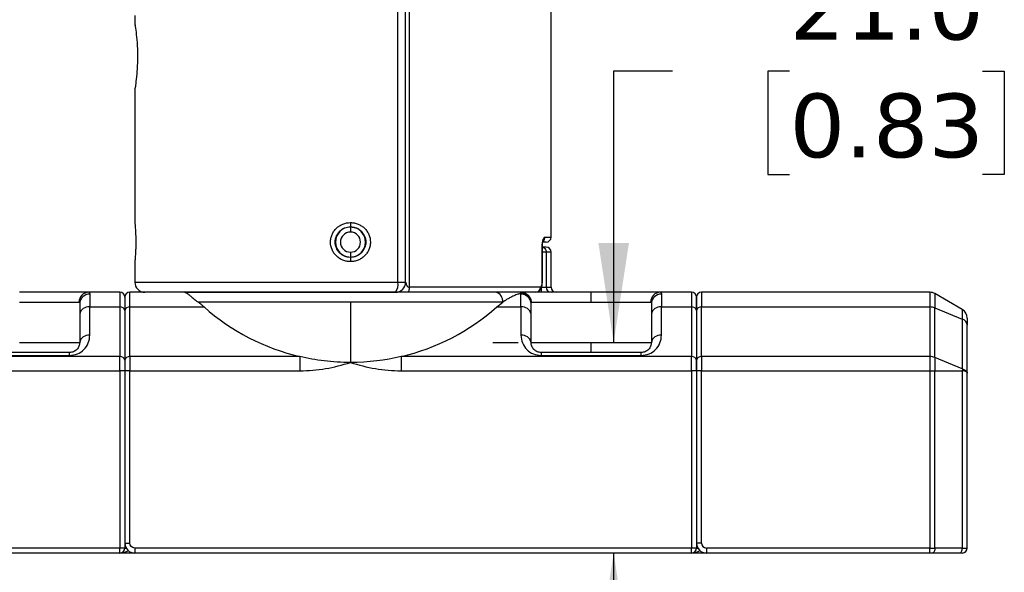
# Model space of a CAD drawing. Header units: millimetres. Extents: x 19 to 819, y 19 to 629.
# Tile 4 of 70: x 194 to 293, y 99 to 154. Entities that reach past the tile are written whole.
import ezdxf

# ---------------------------------------------------------------- set-up
doc = ezdxf.new("R2010")
doc.units = ezdxf.units.MM
doc.header["$LTSCALE"] = 3
doc.linetypes.add('SLD-Solid', pattern=[0])
doc.layers.add('DIMENSIONS', color=140, linetype='SLD-Solid', lineweight=25)
doc.styles.add('SLDTEXTSTYLE0', font='VERDANA.TTF')
doc.dimstyles.new('SLDDIMSTYLE2', dxfattribs={"dimtxt": 6.474023, "dimasz": 9.906, "dimexe": 0, "dimexo": 0.0625, "dimgap": 1.618506, "dimtad": 0, "dimtih": 1, "dimtoh": 1, "dimrnd": 1e-09, "dimzin": 4, "dimdsep": 46, "dimtxsty": 'SLDTEXTSTYLE0', "dimsah": 1, "dimcen": 0.09, "dimadec": 0, "dimazin": 1, "dimtfac": 1, "dimtmove": 0, "dimatfit": 0, "dimfxl": 0, "dimfrac": 2, "dimtolj": 1, "dimtzin": 12, "dimarcsym": 0})
doc.dimstyles.new('SLDDIMSTYLE4', dxfattribs={"dimtxt": 6.474023, "dimasz": 9.906, "dimexe": 0, "dimexo": 0.0625, "dimgap": 1.618506, "dimtad": 0, "dimtih": 1, "dimtoh": 1, "dimrnd": 1e-09, "dimzin": 12, "dimdsep": 46, "dimtxsty": 'SLDTEXTSTYLE0', "dimsah": 1, "dimcen": 0.09, "dimadec": 0, "dimazin": 3, "dimtfac": 1, "dimtofl": 0, "dimtmove": 0, "dimatfit": 3, "dimfxl": 0, "dimfrac": 2, "dimtolj": 1, "dimtzin": 12, "dimarcsym": 0})

# ---------------------------------------------------------------- blocks, each defined once
blk = doc.blocks.new('_D_6')
at = {"layer": 'DIMENSIONS'}
for p, q in [((217.244, 210.937), (28.54, 210.937)), ((38.065, 210.937), (38.065, 166.064)), ((28.446, 154.325), (26.272, 154.325)), ((26.272, 154.325), (26.272, 144.036)), ((47.684, 154.325), (49.858, 154.325)), ((49.858, 154.325), (49.858, 144.036)), ((26.272, 144.036), (28.446, 144.036)), ((49.858, 144.036), (47.684, 144.036)), ((38.065, 100.53), (38.065, 142.587)), ((88.033, 100.53), (28.54, 100.53))]:
    blk.add_line(p, q, dxfattribs=at)
for points in [[(38.065, 210.937), (36.541, 201.031), (39.589, 201.031)], [(38.065, 100.53), (39.589, 110.436), (36.541, 110.436)]]:
    blk.add_solid(points, dxfattribs=at)
at = {"layer": 'DIMENSIONS', "char_height": 6.35, "attachment_point": 1, "style": 'SLDTEXTSTYLE0'}
for s, insert in [('110.4', (25.753, 163.84)), ('4.35', (28.446, 152.101))]:
    blk.add_mtext(s, dxfattribs=dict(at, insert=insert))
blk = doc.blocks.new('_D_7')
at = {"layer": 'DIMENSIONS'}
for p, q in [((259.45, 148.563), (253.585, 148.563)), ((253.585, 148.563), (253.585, 121.53)), ((271.123, 148.563), (268.949, 148.563)), ((268.949, 148.563), (268.949, 138.273)), ((290.362, 148.563), (292.536, 148.563)), ((292.536, 148.563), (292.536, 138.273)), ((268.949, 138.273), (271.123, 138.273)), ((292.536, 138.273), (290.362, 138.273)), ((241.533, 121.53), (244.06, 121.53)), ((253.585, 100.53), (253.585, 81.48))]:
    blk.add_line(p, q, dxfattribs=at)
for points in [[(253.585, 121.53), (255.109, 131.436), (252.061, 131.436)], [(253.585, 100.53), (252.061, 90.624), (255.109, 90.624)]]:
    blk.add_solid(points, dxfattribs=at)
at = {"layer": 'DIMENSIONS', "char_height": 6.35, "attachment_point": 1, "style": 'SLDTEXTSTYLE0'}
for s, insert in [('21.0', (271.123, 158.077)), ('0.83', (271.123, 146.339))]:
    blk.add_mtext(s, dxfattribs=dict(at, insert=insert))

msp = doc.modelspace()

# ---------------------------------------------------------------- linework, layer by layer
for p, q in [((232.0629, 127.5298), (232.0629, 157.5298)), ((232.8434, 127.5298), (232.8434, 157.5298)), ((233.197, 157.5298), (233.197, 127.0298)), ((247.3434, 132.0298), (247.3434, 157.5298)), ((205.8434, 154.1155), (205.8434, 153.2686)), ((205.8434, 146.7903), (205.8434, 133.5072)), ((205.8573, 146.8189), (205.8528, 146.7903)), ((205.8661, 146.8916), (205.8646, 146.8708)), ((227.3434, 133.0548), (227.8886, 132.9462)), ((227.3434, 133.0298), (227.3434, 132.5298)), ((227.3455, 133.474), (227.345, 133.0548)), ((246.7409, 132.0298), (247.3434, 132.0298)), ((246.4541, 127.5298), (246.4541, 131.0298)), ((246.4541, 131.0298), (246.4763, 131.0298)), ((246.4763, 127.5298), (246.4763, 131.0298)), ((227.3434, 130.5298), (227.3434, 130.0298)), ((227.3434, 130.0048), (227.3434, 129.5855)), ((246.8626, 130.5298), (246.4763, 130.5298)), ((246.8626, 130.5298), (246.8626, 127.0298)), ((247.3434, 130.5298), (246.8626, 130.5298)), ((247.3434, 127.0298), (247.3434, 130.5298)), ((205.8434, 129.5524), (205.8434, 127.5298)), ((205.8434, 127.5298), (232.0629, 127.5298)), ((232.0629, 127.5298), (232.8434, 127.5298)), ((246.2883, 127.0298), (233.197, 127.0298)), ((246.3746, 127.0298), (246.8626, 127.0298)), ((246.3746, 126.5298), (246.3746, 126.9686)), ((246.4763, 127.5298), (246.4541, 127.5298)), ((246.8626, 127.0298), (247.3434, 127.0298)), ((204.3434, 126.5298), (201.2609, 126.5298)), ((201.3434, 126.3472), (201.3434, 125.0653)), ((204.3434, 126.5298), (204.3434, 125.0653)), ((205.3434, 125.0653), (205.3434, 126.5298)), ((210.7952, 126.5298), (205.3434, 126.5298)), ((244.3434, 125.0653), (244.3434, 126.3472)), ((251.3434, 125.5298), (251.3434, 126.5298)), ((261.3434, 126.5298), (258.2609, 126.5298)), ((258.3434, 126.3472), (258.3434, 125.0653)), ((261.3434, 126.5298), (261.3434, 125.0653)), ((262.3434, 126.5298), (262.3434, 125.0653)), ((285.1113, 126.5298), (262.3434, 126.5298)), ((285.1113, 126.5298), (285.1113, 125.0653)), ((285.6113, 126.3958), (285.6113, 124.9706)), ((288.3434, 124.8184), (285.6113, 126.3958)), ((194.3434, 125.5298), (200.2727, 125.5298)), ((201.3434, 122.2369), (201.3434, 125.0653)), ((201.3434, 125.0653), (204.3434, 125.0653)), ((204.3434, 125.0653), (204.3434, 120.1155)), ((204.8434, 124.7117), (204.8434, 119.762)), ((205.3434, 125.0653), (212.7515, 125.0653)), ((205.3434, 120.1155), (205.3434, 125.0653)), ((227.3434, 125.5298), (212.1688, 125.5298)), ((227.3434, 125.5298), (227.3434, 119.5298)), ((242.518, 125.5298), (227.3434, 125.5298)), ((241.9352, 125.0653), (244.3434, 125.0653)), ((244.3434, 125.0653), (244.3434, 122.2369)), ((245.3643, 125.5298), (251.3434, 125.5298)), ((251.3434, 125.5298), (257.2727, 125.5298)), ((258.3434, 122.2369), (258.3434, 125.0653)), ((258.3434, 125.0653), (261.3434, 125.0653)), ((261.3434, 125.0653), (261.3434, 120.1155)), ((261.8434, 124.7117), (261.8434, 119.762)), ((262.3434, 120.1155), (262.3434, 125.0653)), ((262.3434, 125.0653), (285.1113, 125.0653)), ((285.1113, 125.0653), (285.1113, 120.1155)), ((285.6113, 120.0208), (285.6113, 124.9706)), ((285.6113, 124.9706), (288.3434, 123.8552)), ((288.3434, 124.8184), (288.3434, 123.8552)), ((200.3434, 124.3582), (200.3434, 121.5298)), ((245.3434, 121.5298), (245.3434, 124.3582)), ((257.3434, 124.3582), (257.3434, 121.5298)), ((288.3434, 123.8552), (288.3434, 118.9055)), ((288.8434, 118.4622), (288.8434, 123.2428)), ((194.3434, 121.5298), (200.3434, 121.5298)), ((245.3434, 121.5298), (251.3434, 121.5298)), ((251.3434, 121.5298), (257.3434, 121.5298)), ((251.3434, 120.5298), (251.3434, 121.5298)), ((204.3434, 120.1155), (175.3863, 120.1155)), ((199.3434, 120.5298), (189.3434, 120.5298)), ((189.3434, 120.2369), (199.3434, 120.2369)), ((199.3434, 120.2369), (199.3434, 120.5298)), ((204.3434, 118.7013), (204.3434, 120.1155)), ((205.3434, 120.1155), (205.3434, 118.7013)), ((222.3004, 120.1155), (205.3434, 120.1155)), ((222.3004, 120.1155), (222.3004, 118.7013)), ((232.3863, 120.1155), (232.3863, 118.7013)), ((261.3434, 120.1155), (232.3863, 120.1155)), ((246.3434, 120.5298), (246.3434, 120.2369)), ((256.3434, 120.5298), (246.3434, 120.5298)), ((246.3434, 120.2369), (256.3434, 120.2369)), ((256.3434, 120.2369), (256.3434, 120.5298)), ((261.3434, 118.7013), (261.3434, 120.1155)), ((262.3434, 120.1155), (262.3434, 118.7013)), ((285.1113, 120.1155), (262.3434, 120.1155)), ((285.1113, 120.1155), (285.1113, 118.7013)), ((285.6113, 120.0208), (285.6113, 118.7013)), ((288.3434, 118.9055), (285.6113, 120.0208)), ((175.3863, 118.7013), (204.3434, 118.7013)), ((204.3434, 118.7013), (204.3434, 101.0298)), ((204.8434, 118.7013), (204.3434, 118.7013)), ((204.8434, 118.7013), (204.8434, 101.5298)), ((205.3434, 118.7013), (204.8434, 118.7013)), ((204.8434, 118.7013), (204.8434, 101.0298)), ((205.3434, 101.5298), (205.3434, 118.7013)), ((205.3434, 118.7013), (222.3004, 118.7013)), ((232.3863, 118.7013), (261.3434, 118.7013)), ((261.3434, 118.7013), (261.3434, 101.0298)), ((261.8434, 118.7013), (261.3434, 118.7013)), ((261.8434, 118.7013), (261.8434, 101.0298)), ((261.8434, 118.7013), (261.8434, 101.5298)), ((262.3434, 118.7013), (261.8434, 118.7013)), ((262.3434, 101.5298), (262.3434, 118.7013)), ((262.3434, 118.7013), (285.1113, 118.7013)), ((285.1113, 118.7013), (285.1113, 101.0298)), ((285.1113, 118.7013), (285.6113, 118.7013)), ((285.6113, 101.0298), (285.6113, 118.7013)), ((285.6113, 118.7013), (288.3434, 118.7013)), ((288.3434, 118.7013), (288.3434, 101.0298)), ((288.8434, 101.0298), (288.8434, 118.4622)), ((204.8434, 101.5298), (205.3434, 101.5298)), ((262.3434, 101.5298), (261.8434, 101.5298)), ((204.3434, 101.0298), (148.8434, 101.0298)), ((204.3434, 100.5298), (148.8434, 100.5298)), ((204.3434, 100.5298), (204.3434, 101.0298)), ((204.8434, 101.0298), (204.3434, 101.0298)), ((205.8434, 100.5298), (204.3434, 100.5298)), ((204.8434, 101.0298), (204.9773, 101.0298)), ((261.3434, 101.0298), (205.8434, 101.0298)), ((205.8434, 101.0298), (205.8434, 100.5298)), ((261.3434, 100.5298), (205.8434, 100.5298)), ((261.3434, 100.5298), (261.3434, 101.0298)), ((261.8434, 101.0298), (261.3434, 101.0298)), ((262.8434, 100.5298), (261.3434, 100.5298)), ((261.8434, 101.0298), (261.9773, 101.0298)), ((285.1113, 101.0298), (262.8434, 101.0298)), ((262.8434, 101.0298), (262.8434, 100.5298)), ((285.1113, 100.5298), (262.8434, 100.5298)), ((285.1113, 100.5298), (285.1113, 101.0298)), ((285.1113, 101.0298), (285.6113, 101.0298)), ((288.0934, 100.5298), (285.3613, 100.5298)), ((288.3434, 101.0298), (285.6113, 101.0298)), ((288.3434, 101.0298), (288.8434, 101.0298))]:
    msp.add_line(p, q)
at = {"flags": 128}
for points in [[(205.8715, 153.1495), (205.8626, 153.1834), (205.8573, 153.2406)], [(205.8573, 146.8189), (205.8626, 146.8761), (205.8661, 146.8917)], [(233.197, 127.0298), (233.1942, 126.9322), (233.1859, 126.8384), (233.1724, 126.752), (233.1542, 126.6762), (233.132, 126.614), (233.1067, 126.5678), (233.0792, 126.5394), (233.0507, 126.5298)], [(285.6113, 101.0298), (285.6065, 100.9322), (285.5923, 100.8384), (285.5692, 100.752), (285.5381, 100.6762), (285.5002, 100.614), (285.457, 100.5678), (285.4101, 100.5394), (285.3613, 100.5298)], [(288.0934, 100.5298), (288.1421, 100.5394), (288.189, 100.5678), (288.2323, 100.614), (288.2701, 100.6762), (288.3012, 100.752), (288.3243, 100.8384), (288.3386, 100.9322), (288.3434, 101.0298)]]:
    msp.add_lwpolyline(points, dxfattribs=at)
for centre, radius, start, end in [((227.3434, 131.5298), 1.5, 90, 270), ((227.3434, 131.5298), 1.525, 89.937656, 90), ((227.3434, 131.5298), 1.5, 270, 90), ((227.3434, 131.5298), 1, 90, 270), ((227.3434, 131.5298), 1, 270, 90), ((246.2383, 132.0267), 0.5027, 304.053976, 0.352842), ((246.8434, 132.0298), 0.5, 270, 0), ((246.8434, 130.5298), 0.5, 360, 90), ((206.8434, 127.5298), 1, 180, 270), ((230.7594, 127.2918), 1.3251, 324.893249, 10.345237), ((231.8434, 127.5298), 1, 270, 0), ((245.8011, 127.0169), 0.4873, 271.593965, 1.509854), ((247.3566, 127.0238), 0.4941, 179.311447, 269.294486), ((247.8434, 127.0298), 0.5, 180, 270), ((201.2669, 125.5356), 0.9942, 90.341341, 180.337322), ((201.3254, 125.3651), 0.9823, 88.95437, 178.914736), ((204.3434, 126.0298), 0.5, 0, 90), ((205.3434, 126.0298), 0.5, 90, 180), ((241.6382, 125.6608), 0.8895, 351.526901, 77.665467), ((244.3613, 125.3651), 0.9823, 1.085264, 91.04563), ((244.3497, 125.4249), 0.9976, 1.096009, 90.110432), ((258.2669, 125.5356), 0.9942, 90.341341, 180.337322), ((258.3254, 125.3651), 0.9823, 88.95437, 178.914736), ((261.3434, 126.0298), 0.5, 0, 90), ((262.3434, 126.0298), 0.5, 90, 180), ((285.1113, 125.5298), 1, 60, 90), ((201.2184, 124.1814), 0.8927, 81.950533, 168.578246), ((204.4059, 124.6234), 0.4463, 11.421754, 98.049467), ((205.2809, 124.6234), 0.4463, 81.950533, 168.578246), ((227.3434, 141.5298), 22, 228.450659, 256.748522), ((227.3434, 141.5298), 22, 283.251478, 311.549341), ((244.4684, 124.1814), 0.8927, 11.421754, 98.049467), ((258.2184, 124.1814), 0.8927, 81.950533, 168.578246), ((261.4059, 124.6234), 0.4463, 11.421754, 98.049467), ((262.2809, 124.6234), 0.4463, 81.950533, 168.578246), ((285.1181, 123.7343), 1.3311, 68.25083, 90.292004), ((287.8434, 123.9524), 1, 0, 60), ((288.1367, 123.1761), 0.7098, 5.392705, 73.070336), ((201.2184, 121.353), 0.8927, 81.950533, 168.578246), ((244.4684, 121.353), 0.8927, 11.421754, 98.049467), ((258.2184, 121.353), 0.8927, 81.950533, 168.578246), ((204.4059, 119.6736), 0.4463, 11.421754, 98.049467), ((205.2809, 119.6736), 0.4463, 81.950533, 168.578246), ((261.4059, 119.6736), 0.4463, 11.421754, 98.049467), ((262.2809, 119.6736), 0.4463, 81.950533, 168.578246), ((285.1181, 118.7845), 1.3311, 68.25083, 90.292004), ((205.8434, 101.5298), 1, 180, 270), ((262.8434, 101.5298), 1, 180, 270), ((204.3434, 101.0298), 0.5, 270, 0), ((261.3434, 101.0298), 0.5, 270, 0), ((288.3434, 101.0298), 0.5, 270, 0)]:
    msp.add_arc(centre, radius, start, end)
for points, knots in [([(205.8517, 153.2767), (205.8506, 153.2838), (205.8448, 153.3207), (205.9121, 152.8899), (206.0174, 152.032), (206.0896, 151.018), (206.1087, 150.1559), (206.102, 149.5011), (206.0758, 148.8661), (206.0205, 148.0901), (205.9244, 147.2582), (205.8796, 146.9653), (205.8573, 146.8189)], [0, 0, 0, 0, 0.0326824, 0.1706801, 0.3085984, 0.4464417, 0.5157629, 0.5850521, 0.6542974, 0.7238504, 0.8619217, 1, 1, 1, 1]), ([(205.8434, 133.5072), (205.8434, 133.5072), (205.8446, 133.4946), (205.8492, 133.4452), (205.8527, 133.4078), (205.8614, 133.3102), (205.8665, 133.2503), (205.8778, 133.1085), (205.8841, 133.0257), (205.8965, 132.8444), (205.9026, 132.7453), (205.9142, 132.5295), (205.9196, 132.4138), (205.9329, 132.0552), (205.9382, 131.7923), (205.9383, 131.4014), (205.937, 131.2691), (205.9322, 131.013), (205.9286, 130.8888), (205.9197, 130.6477), (205.9143, 130.5318), (205.9028, 130.3173), (205.8966, 130.2172), (205.8841, 130.0338), (205.878, 129.9527), (205.8666, 129.8108), (205.8614, 129.7496), (205.8527, 129.6519), (205.8493, 129.6151), (205.8446, 129.5652), (205.8434, 129.5524), (205.8434, 129.5524)], [0, 0, 0, 0, 0.0625, 0.0625, 0.125, 0.125, 0.1875, 0.1875, 0.25, 0.25, 0.3125, 0.3125, 0.375, 0.375, 0.5, 0.5, 0.5625, 0.5625, 0.625, 0.625, 0.6875, 0.6875, 0.75, 0.75, 0.8125, 0.8125, 0.875, 0.875, 0.9375, 0.9375, 1, 1, 1, 1]), ([(227.3434, 129.5855), (227.2135, 129.5855), (227.0856, 129.5979), (226.8338, 129.6464), (226.7087, 129.683), (226.4695, 129.779), (226.3559, 129.8379), (226.1403, 129.9772), (226.0378, 130.0585), (225.8536, 130.2369), (225.7707, 130.3344), (225.6241, 130.5465), (225.5611, 130.6605), (225.4099, 131.0135), (225.3564, 131.2723), (225.3562, 131.657), (225.3694, 131.7873), (225.4212, 132.0394), (225.4596, 132.1617), (225.5609, 132.3987), (225.6241, 132.5128), (225.7697, 132.7237), (225.8529, 132.822), (226.0392, 133.0023), (226.1397, 133.0819), (226.355, 133.2211), (226.471, 133.2812), (226.8294, 133.4247), (227.0857, 133.4743), (227.3455, 133.474)], [0, 0, 0, 0, 0.0625, 0.0625, 0.125, 0.125, 0.1875, 0.1875, 0.25, 0.25, 0.3125, 0.3125, 0.375, 0.375, 0.5, 0.5, 0.5625, 0.5625, 0.625, 0.625, 0.6875, 0.6875, 0.75, 0.75, 0.8125, 0.8125, 0.875, 0.875, 1, 1, 1, 1]), ([(227.3434, 130.0048), (227.2425, 130.0048), (227.1434, 130.0147), (226.9484, 130.0534), (226.8515, 130.0828), (226.6669, 130.1594), (226.5793, 130.2062), (226.4136, 130.3169), (226.3353, 130.3812), (226.1245, 130.592), (226.0109, 130.762), (225.8587, 131.1288), (225.8185, 131.3296), (225.8183, 131.6282), (225.8282, 131.7293), (225.8671, 131.9249), (225.8959, 132.02), (225.9723, 132.2048), (226.0199, 132.294), (226.1302, 132.4591), (226.1933, 132.5362), (226.3354, 132.6786), (226.4123, 132.7416), (226.5773, 132.8521), (226.6665, 132.9), (226.9433, 133.0149), (227.1417, 133.0548), (227.3434, 133.0548)], [0, 0, 0, 0, 0.0625, 0.0625, 0.125, 0.125, 0.1875, 0.1875, 0.25, 0.25, 0.375, 0.375, 0.5, 0.5, 0.5625, 0.5625, 0.625, 0.625, 0.6875, 0.6875, 0.75, 0.75, 0.8125, 0.8125, 0.875, 0.875, 1, 1, 1, 1]), ([(227.3455, 133.474), (227.4754, 133.4739), (227.6031, 133.4614), (227.8546, 133.4127), (227.9797, 133.376), (228.2186, 133.2798), (228.3321, 133.2209), (228.5474, 133.0816), (228.6498, 133.0002), (228.8338, 132.8219), (228.9166, 132.7244), (229.063, 132.5124), (229.1259, 132.3985), (229.2769, 132.0457), (229.3304, 131.787), (229.3306, 131.4026), (229.3174, 131.2725), (229.2656, 131.0205), (229.2274, 130.8983), (229.1262, 130.6615), (229.0631, 130.5474), (228.9177, 130.3366), (228.8346, 130.2384), (228.6485, 130.0581), (228.5481, 129.9784), (228.3332, 129.8392), (228.2173, 129.7791), (227.9786, 129.6832), (227.8558, 129.6471), (227.6034, 129.5981), (227.4732, 129.5855), (227.3434, 129.5855)], [0, 0, 0, 0, 0.0625, 0.0625, 0.125, 0.125, 0.1875, 0.1875, 0.25, 0.25, 0.3125, 0.3125, 0.375, 0.375, 0.5, 0.5, 0.5625, 0.5625, 0.625, 0.625, 0.6875, 0.6875, 0.75, 0.75, 0.8125, 0.8125, 0.875, 0.875, 0.9375, 0.9375, 1, 1, 1, 1]), ([(227.345, 133.0548), (227.4458, 133.0547), (227.5449, 133.0446), (227.7398, 133.0057), (227.8367, 132.9762), (228.0211, 132.8995), (228.1086, 132.8526), (228.2742, 132.7419), (228.3525, 132.6775), (228.563, 132.4666), (228.6764, 132.2966), (228.8283, 131.9298), (228.8683, 131.729), (228.8684, 131.4305), (228.8584, 131.3294), (228.8195, 131.1339), (228.7906, 131.0388), (228.7142, 130.8542), (228.6665, 130.7651), (228.5562, 130.6), (228.4932, 130.523), (228.351, 130.3807), (228.2741, 130.3177), (228.1092, 130.2073), (228.0201, 130.1595), (227.7433, 130.0446), (227.545, 130.0048), (227.3434, 130.0048)], [0, 0, 0, 0, 0.0625, 0.0625, 0.125, 0.125, 0.1875, 0.1875, 0.25, 0.25, 0.375, 0.375, 0.5, 0.5, 0.5625, 0.5625, 0.625, 0.625, 0.6875, 0.6875, 0.75, 0.75, 0.8125, 0.8125, 0.875, 0.875, 1, 1, 1, 1]), ([(246.4541, 131.0298), (246.4544, 131.0636), (246.455, 131.131), (246.46, 131.2309), (246.4679, 131.3286), (246.4825, 131.4539), (246.5073, 131.6007), (246.5461, 131.751), (246.591, 131.8736), (246.64, 131.962), (246.6909, 132.0194), (246.7242, 132.0263), (246.7409, 132.0298)], [0, 0, 0, 0, 0.0626697, 0.1247715, 0.187039, 0.2502001, 0.3741762, 0.4998533, 0.6240481, 0.7495094, 0.8746487, 1, 1, 1, 1]), ([(246.4756, 131.0298), (246.4766, 131.0953), (246.4785, 131.222), (246.4934, 131.3804), (246.5051, 131.4897), (246.5112, 131.5462), (246.5041, 131.5564), (246.5024, 131.5588)], [0, 0, 0, 0, 0.2580953, 0.499505, 0.7250273, 0.9352379, 1, 1, 1, 1]), ([(246.8434, 131.0298), (246.8271, 131.0298), (246.7994, 131.0298), (246.5711, 131.0298), (246.4763, 131.0298)], [0, 0, 0, 0, 0.5846257, 1, 1, 1, 1]), ([(246.4763, 131.009), (246.5052, 131.0048), (246.5973, 130.9911), (246.7272, 130.8899), (246.8407, 130.7267), (246.8553, 130.5954), (246.8626, 130.5298)], [0, 0, 0, 0, 0.1317344, 0.4211562, 0.7105781, 1, 1, 1, 1]), ([(246.8434, 131.5298), (246.8282, 131.5298), (246.8061, 131.5298), (246.5707, 131.5298), (246.4975, 131.5298)], [0, 0, 0, 0, 0.68877243, 1, 1, 1, 1]), ([(232.8434, 127.5298), (232.8434, 127.5296), (232.8436, 127.529), (232.8456, 127.523), (232.8518, 127.5056), (232.8622, 127.4762), (232.8742, 127.435), (232.8862, 127.3878), (232.9032, 127.3338), (232.9286, 127.2604), (232.9672, 127.1733), (233.0309, 127.0921), (233.1003, 127.047), (233.1578, 127.0315), (233.1867, 127.0302), (233.197, 127.0298)], [0, 0, 0, 0, 0.0238684, 0.0603616, 0.1206107, 0.1847133, 0.2339271, 0.3200546, 0.3869056, 0.4696157, 0.6344664, 0.7733958, 0.8920382, 0.9615494, 1, 1, 1, 1]), ([(246.0092, 126.5795), (246.0463, 126.591), (246.1688, 126.6291), (246.286, 126.7806), (246.3806, 126.9712), (246.4334, 127.145), (246.4677, 127.3358), (246.473, 127.4649), (246.4756, 127.5298)], [0, 0, 0, 0, 0.1191286, 0.393453, 0.540484, 0.6916797, 0.8452122, 1, 1, 1, 1]), ([(246.2883, 127.0298), (246.2955, 127.0305), (246.3101, 127.032), (246.3313, 127.0446), (246.3552, 127.0678), (246.3806, 127.1068), (246.4057, 127.1672), (246.4264, 127.2424), (246.4418, 127.3307), (246.4521, 127.4277), (246.4534, 127.4958), (246.4541, 127.5298)], [0, 0, 0, 0, 0.08394431, 0.16733159, 0.25134961, 0.37716262, 0.50057156, 0.62501633, 0.74983559, 0.87537342, 1, 1, 1, 1]), ([(201.2609, 126.5298), (201.0053, 126.5298), (200.1674, 126.5298), (197.6301, 126.5298), (196.0142, 126.5298), (194.3434, 126.5298)], [0, 0, 0, 0, 0.5, 0.5, 1, 1, 1, 1]), ([(201.2609, 126.5298), (201.2685, 126.5291), (201.2836, 126.5277), (201.3019, 126.5163), (201.3171, 126.498), (201.3288, 126.472), (201.3372, 126.4384), (201.3424, 126.3976), (201.3431, 126.364), (201.3434, 126.3472)], [0, 0, 0, 0, 0.1412207, 0.2829121, 0.4251196, 0.5678881, 0.7112619, 0.8552848, 1, 1, 1, 1]), ([(204.8434, 126.0298), (204.8434, 126.0287), (204.8434, 126.0267), (204.8434, 126.0102), (204.8434, 125.9838), (204.8434, 125.9339), (204.8434, 125.8444), (204.8434, 125.6941), (204.8434, 125.503), (204.8434, 125.2993), (204.8434, 125.0988), (204.8434, 124.9142), (204.8434, 124.7793), (204.8434, 124.7117)], [0, 0, 0, 0, 0.061948, 0.123768, 0.1856065, 0.2476102, 0.3737349, 0.5000091, 0.6261338, 0.752408, 0.8349637, 0.9173783, 1, 1, 1, 1]), ([(210.7952, 126.5298), (210.811, 126.5289), (210.8421, 126.5271), (210.8913, 126.5129), (210.942, 126.4914), (210.9946, 126.4627), (211.049, 126.4279), (211.1052, 126.3879), (211.1631, 126.3437), (211.2225, 126.296), (211.3041, 126.2284), (211.4154, 126.1333), (211.5675, 126.0026), (211.7423, 125.8563), (211.9402, 125.6973), (212.0921, 125.586), (212.1688, 125.5298)], [0, 0, 0, 0, 0.0631037, 0.1243895, 0.183833, 0.241409, 0.2970927, 0.3508598, 0.4026867, 0.4525514, 0.5004331, 0.5960681, 0.6939028, 0.7938851, 0.8959458, 1, 1, 1, 1]), ([(241.8282, 126.5298), (237.5373, 126.5298), (231.7179, 126.5298), (219.8968, 126.5298), (214.4438, 126.5298), (210.7952, 126.5298)], [0, 0, 0, 0, 0.5, 0.5, 1, 1, 1, 1]), ([(210.8774, 126.5298), (211.0281, 126.5298), (211.609, 126.5298), (212.8275, 126.5298), (214.509, 126.5298), (216.3599, 126.5298), (218.3595, 126.5298), (220.4893, 126.5298), (222.7258, 126.5298), (225.0212, 126.5298), (227.3264, 126.5298), (229.6159, 126.5298), (231.1009, 126.5298), (231.8434, 126.5298)], [0, 0, 0, 0, 0.0335057, 0.1291825, 0.2248369, 0.3205138, 0.4161682, 0.5143043, 0.6124185, 0.7105546, 0.8086688, 0.9043399, 1, 1, 1, 1]), ([(244.3677, 126.5298), (243.9272, 126.5298), (243.4856, 126.5298), (242.8411, 126.5298), (242.6295, 126.5298), (242.2172, 126.5298), (242.0161, 126.5298), (241.8282, 126.5298)], [0, 0, 0, 0, 0.5, 0.5, 0.75, 0.75, 1, 1, 1, 1]), ([(244.3477, 126.4225), (244.2966, 126.4088), (244.1901, 126.3802), (244.0222, 126.326), (243.8403, 126.2595), (243.6442, 126.1784), (243.4605, 126.0934), (243.2363, 125.9803), (242.9975, 125.8461), (242.7385, 125.6838), (242.5861, 125.5773), (242.518, 125.5298)], [0, 0, 0, 0, 0.0857968, 0.17874481, 0.27884729, 0.38610682, 0.50052546, 0.57877325, 0.75070068, 0.88857723, 1, 1, 1, 1]), ([(244.3573, 126.5821), (244.364, 126.5772), (244.4219, 126.5347), (244.4956, 126.5321), (244.5607, 126.5298)], [0, 0, 0, 0, 0.1165085, 1, 1, 1, 1]), ([(244.6473, 126.4864), (244.6197, 126.4943), (244.5614, 126.5109), (244.4678, 126.5264), (244.4022, 126.5286), (244.3677, 126.5298)], [0, 0, 0, 0, 0.3012773, 0.6337646, 1, 1, 1, 1]), ([(251.3434, 126.5298), (249.5879, 126.5298), (247.8964, 126.5298), (245.3124, 126.5298), (244.514, 126.5298), (244.3677, 126.5298)], [0, 0, 0, 0, 0.5, 0.5, 1, 1, 1, 1]), ([(244.6473, 126.4864), (244.6798, 126.4755), (244.7451, 126.4535), (244.839, 126.4075), (244.9292, 126.3519), (245.0144, 126.2859), (245.0932, 126.21), (245.1637, 126.1257), (245.2309, 126.025), (245.2946, 125.8971), (245.3501, 125.7282), (245.3593, 125.5997), (245.3643, 125.5298)], [0, 0, 0, 0, 0.0799889, 0.1612685, 0.2438582, 0.327775, 0.4130335, 0.4996473, 0.5848438, 0.6966585, 0.8350561, 1, 1, 1, 1]), ([(258.2609, 126.5298), (258.0053, 126.5298), (257.1674, 126.5298), (254.6301, 126.5298), (253.0142, 126.5298), (251.3434, 126.5298)], [0, 0, 0, 0, 0.5, 0.5, 1, 1, 1, 1]), ([(258.2609, 126.5298), (258.2685, 126.5291), (258.2836, 126.5277), (258.3019, 126.5163), (258.3171, 126.498), (258.3288, 126.472), (258.3372, 126.4384), (258.3424, 126.3976), (258.3431, 126.364), (258.3434, 126.3472)], [0, 0, 0, 0, 0.1412207, 0.2829121, 0.4251196, 0.5678881, 0.7112619, 0.8552848, 1, 1, 1, 1]), ([(261.8434, 126.0298), (261.8434, 126.0287), (261.8434, 126.0267), (261.8434, 126.0102), (261.8434, 125.9838), (261.8434, 125.9339), (261.8434, 125.8444), (261.8434, 125.6941), (261.8434, 125.503), (261.8434, 125.2993), (261.8434, 125.0988), (261.8434, 124.9142), (261.8434, 124.7793), (261.8434, 124.7117)], [0, 0, 0, 0, 0.061948, 0.123768, 0.1856065, 0.2476102, 0.3737349, 0.5000091, 0.6261338, 0.752408, 0.8349637, 0.9173783, 1, 1, 1, 1]), ([(212.7515, 125.0653), (212.7085, 125.1029), (212.6193, 125.1808), (212.4789, 125.2958), (212.3278, 125.4142), (212.2229, 125.4904), (212.1688, 125.5298)], [0, 0, 0, 0, 0.22462771, 0.46616367, 0.72461829, 1, 1, 1, 1]), ([(199.3434, 120.2369), (199.6052, 120.2369), (199.8669, 120.2889), (200.3506, 120.4893), (200.5725, 120.6375), (200.9427, 121.0078), (201.0909, 121.2296), (201.2913, 121.7134), (201.3434, 121.975), (201.3434, 122.2369)], [0, 0, 0, 0, 0.25, 0.25, 0.5, 0.5, 0.75, 0.75, 1, 1, 1, 1]), ([(244.3434, 122.2369), (244.3434, 121.975), (244.3954, 121.7134), (244.5958, 121.2296), (244.744, 121.0078), (245.1143, 120.6375), (245.3361, 120.4893), (245.8199, 120.2889), (246.0815, 120.2369), (246.3434, 120.2369)], [0, 0, 0, 0, 0.25, 0.25, 0.5, 0.5, 0.75, 0.75, 1, 1, 1, 1]), ([(256.3434, 120.2369), (256.6052, 120.2369), (256.8669, 120.2889), (257.3506, 120.4893), (257.5725, 120.6375), (257.9427, 121.0078), (258.0909, 121.2296), (258.2913, 121.7134), (258.3434, 121.975), (258.3434, 122.2369)], [0, 0, 0, 0, 0.25, 0.25, 0.5, 0.5, 0.75, 0.75, 1, 1, 1, 1]), ([(200.3434, 121.5298), (200.3434, 121.3988), (200.3173, 121.268), (200.2172, 121.0261), (200.143, 120.9152), (199.9579, 120.7301), (199.847, 120.656), (199.6051, 120.5558), (199.4743, 120.5298), (199.3434, 120.5298)], [0, 0, 0, 0, 0.25, 0.25, 0.5, 0.5, 0.75, 0.75, 1, 1, 1, 1]), ([(246.3434, 120.5298), (246.2124, 120.5298), (246.0816, 120.5558), (245.8398, 120.656), (245.7288, 120.7301), (245.5437, 120.9152), (245.4696, 121.0261), (245.3694, 121.268), (245.3434, 121.3988), (245.3434, 121.5298)], [0, 0, 0, 0, 0.25, 0.25, 0.5, 0.5, 0.75, 0.75, 1, 1, 1, 1]), ([(257.3434, 121.5298), (257.3434, 121.3988), (257.3173, 121.268), (257.2172, 121.0261), (257.143, 120.9152), (256.9579, 120.7301), (256.847, 120.656), (256.6051, 120.5558), (256.4743, 120.5298), (256.3434, 120.5298)], [0, 0, 0, 0, 0.25, 0.25, 0.5, 0.5, 0.75, 0.75, 1, 1, 1, 1]), ([(227.3434, 119.5298), (226.4447, 119.5298), (225.57, 119.5849), (223.8821, 119.7871), (223.0699, 119.9343), (222.3004, 120.1155)], [0, 0, 0, 0, 0.5, 0.5, 1, 1, 1, 1]), ([(204.8434, 119.762), (204.8434, 119.7335), (204.8434, 119.6766), (204.8434, 119.5839), (204.8434, 119.4863), (204.8434, 119.3834), (204.8434, 119.2523), (204.8434, 119.0908), (204.8434, 118.8978), (204.8434, 118.767), (204.8434, 118.7013)], [0, 0, 0, 0, 0.100573, 0.2002471, 0.2996442, 0.3993913, 0.500109, 0.667123, 0.8327847, 1, 1, 1, 1]), ([(222.3004, 118.7013), (223.1558, 118.7013), (224.0124, 118.7792), (225.6984, 119.0646), (226.5266, 119.2721), (227.3434, 119.5298)], [0, 0, 0, 0, 0.5, 0.5, 1, 1, 1, 1]), ([(227.3434, 119.5298), (228.161, 119.2718), (228.989, 119.0646), (230.6703, 118.7798), (231.5267, 118.7013), (232.3863, 118.7013)], [0, 0, 0, 0, 0.5, 0.5, 1, 1, 1, 1]), ([(261.8434, 119.762), (261.8434, 119.7335), (261.8434, 119.6766), (261.8434, 119.5839), (261.8434, 119.4863), (261.8434, 119.3834), (261.8434, 119.2523), (261.8434, 119.0908), (261.8434, 118.8978), (261.8434, 118.767), (261.8434, 118.7013)], [0, 0, 0, 0, 0.100573, 0.2002471, 0.2996442, 0.3993913, 0.500109, 0.667123, 0.8327847, 1, 1, 1, 1]), ([(288.3434, 118.9055), (288.3463, 118.8904), (288.352, 118.8606), (288.3543, 118.81), (288.352, 118.7567), (288.3463, 118.7199), (288.3434, 118.7013)], [0, 0, 0, 0, 0.2526271, 0.5, 0.7473729, 1, 1, 1, 1]), ([(288.3434, 118.9055), (288.3671, 118.8955), (288.4154, 118.8753), (288.4835, 118.8429), (288.5487, 118.8084), (288.6098, 118.7718), (288.6659, 118.7331), (288.7208, 118.6888), (288.7723, 118.6373), (288.8102, 118.5836), (288.8375, 118.5249), (288.8411, 118.4858), (288.8434, 118.4622)], [0, 0, 0, 0, 0.0773533, 0.1568923, 0.2387847, 0.3231842, 0.4102311, 0.5000534, 0.6177479, 0.7500051, 0.8488226, 1, 1, 1, 1]), ([(288.8434, 118.4622), (288.8423, 118.4749), (288.8403, 118.4975), (288.827, 118.5269), (288.8062, 118.5587), (288.7723, 118.5923), (288.7077, 118.6341), (288.6148, 118.6699), (288.4887, 118.6962), (288.3909, 118.6997), (288.3434, 118.7013)], [0, 0, 0, 0, 0.1066668, 0.1900742, 0.2502141, 0.3824709, 0.5002908, 0.677036, 0.8432133, 1, 1, 1, 1]), ([(205.2046, 100.7795), (205.1971, 100.7719), (205.1522, 100.727), (204.9889, 100.641), (204.7086, 100.5474), (204.4669, 100.5357), (204.3434, 100.5298)], [0, 0, 0, 0, 0.0337375, 0.1996337, 0.5909053, 1, 1, 1, 1]), ([(262.2046, 100.7795), (262.1971, 100.7719), (262.1522, 100.727), (261.9889, 100.641), (261.7086, 100.5474), (261.4669, 100.5357), (261.3434, 100.5298)], [0, 0, 0, 0, 0.0337375, 0.1996337, 0.5909053, 1, 1, 1, 1]), ([(285.3613, 100.5298), (285.3419, 100.5298), (285.3033, 100.5298), (285.2411, 100.5298), (285.177, 100.5298), (285.1333, 100.5298), (285.1113, 100.5298)], [0, 0, 0, 0, 0.2521946, 0.5, 0.7478054, 1, 1, 1, 1])]:
    msp.add_open_spline(points, degree=3, knots=knots)
for points in [[(204.8434, 126.0298), (204.8434, 126.0298), (204.8434, 125.5556), (204.8434, 124.7117)], [(244.3477, 126.4225), (244.3448, 126.4007), (244.3434, 126.3756), (244.3434, 126.3472)], [(244.6473, 126.4864), (244.547, 126.4695), (244.4466, 126.4479), (244.3477, 126.4225)], [(261.8434, 124.7117), (261.8434, 125.5556), (261.8434, 126.0298), (261.8434, 126.0298)], [(200.2727, 125.5298), (200.3207, 125.5298), (200.3434, 125.4816), (200.3434, 125.3837)], [(200.3434, 125.3837), (200.3434, 125.1991), (200.3434, 124.8458), (200.3434, 124.3582)], [(241.9352, 125.0653), (242.1263, 125.2347), (242.321, 125.389), (242.518, 125.5298)], [(245.3434, 125.3837), (245.3434, 125.4064), (245.3446, 125.4265), (245.3471, 125.444)], [(245.3434, 124.3582), (245.3434, 124.8458), (245.3434, 125.1991), (245.3434, 125.3837)], [(245.3471, 125.444), (245.3506, 125.468), (245.3563, 125.4971), (245.3642, 125.5298)], [(257.2727, 125.5298), (257.3207, 125.5298), (257.3434, 125.4816), (257.3434, 125.3837)], [(257.3434, 125.3837), (257.3434, 125.1991), (257.3434, 124.8458), (257.3434, 124.3582)], [(288.8434, 123.9524), (288.8434, 123.9524), (288.8434, 123.6972), (288.8434, 123.2428)], [(232.3863, 120.1155), (230.8396, 119.7513), (229.1427, 119.5298), (227.3434, 119.5298)], [(204.8434, 119.762), (204.8434, 119.4807), (204.8434, 119.0991), (204.8434, 118.7013)], [(261.8434, 118.7013), (261.8434, 119.0991), (261.8434, 119.4807), (261.8434, 119.762)], [(205.8434, 101.0298), (205.5674, 101.0298), (205.3434, 101.2538), (205.3434, 101.5298)], [(262.3434, 101.5298), (262.3434, 101.2538), (262.5674, 101.0298), (262.8434, 101.0298)], [(288.3434, 100.5298), (288.3434, 100.5298), (288.2481, 100.5298), (288.0934, 100.5298)]]:
    msp.add_open_spline(points, degree=3)

# ---------------------------------------------------------------- dimensions: what is measured, and where the dimension line sits
at = {"layer": 'DIMENSIONS'}
for base, p1, p2, dimstyle, picture, middle in [((38.0647, 100.5298), (221.0537, 210.9372), (91.8434, 100.5298), 'SLDDIMSTYLE4', '_D_6', (38.0647, 154.3254)), ((253.5849, 121.5298), (261.3434, 100.5298), (257.3434, 121.5298), 'SLDDIMSTYLE2', '_D_7', (253.5849, 148.5627))]:
    dim = msp.add_linear_dim(base=base, p1=p1, p2=p2, angle=90, dimstyle=dimstyle, dxfattribs=at)
    dim.commit()
    dim.dimension.update_dxf_attribs({"geometry": picture, "text_midpoint": middle, "dimtype": 160})

doc.saveas('drawing.dxf')
